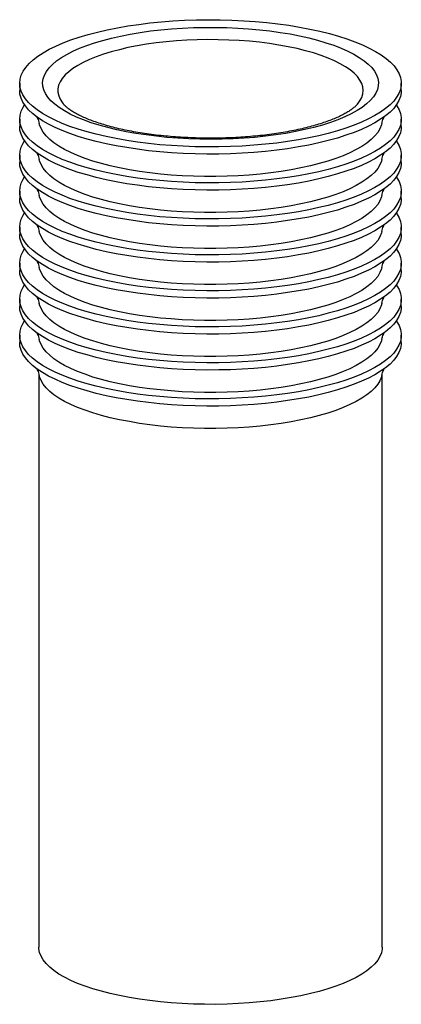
# Paper-space layout '_Dimétrica' of a CAD drawing. Header units: millimetres. Extents: x -25 to 25, y -88 to 41.
import ezdxf

# ---------------------------------------------------------------- set-up
doc = ezdxf.new("R2010")
doc.units = ezdxf.units.MM

psp = doc.layouts.new('_Dimétrica')

# ---------------------------------------------------------------- linework, layer by layer
at = {"color": 7, "linetype": 'Continuous', "lineweight": 25}
for p, q in [((-25, 33), (-25, 32.06)), ((25, 32.06), (25, 33)), ((-25, 28.28), (-25, 27.34)), ((25, 27.34), (25, 28.28)), ((-25, 23.57), (-25, 22.63)), ((25, 22.63), (25, 23.57)), ((-25, 18.86), (-25, 17.91)), ((25, 17.91), (25, 18.86)), ((-25, 14.14), (-25, 13.2)), ((25, 13.2), (25, 14.14)), ((-25, 9.43), (-25, 8.49)), ((25, 8.49), (25, 9.43)), ((-25, 4.71), (-25, 3.77)), ((25, 3.77), (25, 4.71)), ((-25, 0), (-25, -0.94)), ((25, -0.94), (25, 0)), ((-22.5, -5.04), (-22.5, -80.14)), ((22.5, -80.14), (22.5, -5.04))]:
    psp.add_line(p, q, dxfattribs=at)
at = {"color": 7, "linetype": 'Continuous', "lineweight": 25, "flags": 128}
for points in [[(8.84, 40.79), (10.28, 40.6), (11.67, 40.37), (13.02, 40.11), (14.33, 39.83), (15.57, 39.52), (16.76, 39.18), (17.88, 38.82), (18.93, 38.44), (19.91, 38.04), (20.81, 37.62), (21.63, 37.18), (22.37, 36.72), (23.02, 36.25), (23.58, 35.77), (24.05, 35.27), (24.43, 34.77), (24.71, 34.26), (24.9, 33.74), (24.99, 33.23), (24.98, 32.71), (24.88, 32.19), (24.68, 31.68), (24.39, 31.17), (24, 30.67), (23.52, 30.17), (22.95, 29.69), (22.29, 29.22), (21.54, 28.77), (20.71, 28.33), (19.8, 27.91), (18.81, 27.51), (17.75, 27.13), (16.62, 26.77), (15.43, 26.44), (14.18, 26.13), (12.87, 25.85), (11.51, 25.6), (10.11, 25.38), (8.67, 25.18), (7.19, 25.02), (5.69, 24.88), (4.17, 24.78), (2.63, 24.71), (1.07, 24.67), (-0.48, 24.67), (-2.03, 24.69), (-3.58, 24.75), (-5.11, 24.84), (-6.62, 24.96), (-8.11, 25.12), (-9.56, 25.3), (-10.98, 25.51), (-12.35, 25.75), (-13.68, 26.02), (-14.96, 26.32), (-16.17, 26.64), (-17.33, 26.99), (-18.41, 27.36), (-19.43, 27.75), (-20.37, 28.17), (-21.23, 28.6), (-22.01, 29.05), (-22.71, 29.51), (-23.31, 29.99), (-23.83, 30.48), (-24.25, 30.98), (-24.58, 31.48), (-24.82, 31.99), (-24.96, 32.51), (-25, 33.03), (-24.95, 33.55), (-24.8, 34.06), (-24.55, 34.57), (-24.21, 35.08), (-23.77, 35.58), (-23.25, 36.07), (-22.63, 36.54), (-21.92, 37), (-21.13, 37.45), (-20.26, 37.88), (-19.31, 38.29), (-18.29, 38.68), (-17.19, 39.05), (-16.03, 39.39), (-14.81, 39.71), (-13.53, 40.01), (-12.2, 40.27), (-10.81, 40.51), (-9.39, 40.72), (-7.93, 40.9), (-6.44, 41.05), (-4.93, 41.17), (-3.4, 41.25), (-1.85, 41.31), (-0.3, 41.33), (1.26, 41.32), (2.81, 41.28), (4.35, 41.2), (5.87, 41.1), (7.37, 40.96), (8.84, 40.79)], [(7.78, 39.86), (9.12, 39.67), (10.42, 39.46), (11.68, 39.21), (12.89, 38.94), (14.04, 38.64), (15.13, 38.32), (16.15, 37.98), (17.1, 37.61), (17.98, 37.22), (18.78, 36.82), (19.49, 36.4), (20.13, 35.96), (20.67, 35.51), (21.12, 35.05), (21.48, 34.58), (21.75, 34.1), (21.92, 33.62), (22, 33.14), (21.98, 32.65), (21.86, 32.17), (21.65, 31.69), (21.34, 31.22), (20.94, 30.75), (20.45, 30.29), (19.87, 29.85), (19.2, 29.42), (18.45, 29), (17.61, 28.6), (16.7, 28.23), (15.72, 27.87), (14.67, 27.53), (13.55, 27.22), (12.38, 26.94), (11.15, 26.68), (9.87, 26.44), (8.55, 26.24), (7.19, 26.07), (5.8, 25.92), (4.39, 25.81), (2.95, 25.73), (1.51, 25.68), (0.05, 25.67), (-1.4, 25.68), (-2.85, 25.73), (-4.28, 25.81), (-5.7, 25.92), (-7.09, 26.06), (-8.45, 26.23), (-9.78, 26.43), (-11.06, 26.66), (-12.29, 26.92), (-13.47, 27.2), (-14.59, 27.51), (-15.65, 27.84), (-16.64, 28.2), (-17.55, 28.58), (-18.39, 28.97), (-19.15, 29.39), (-19.82, 29.82), (-20.41, 30.26), (-20.91, 30.72), (-21.31, 31.18), (-21.63, 31.65), (-21.85, 32.13), (-21.97, 32.62), (-22, 33.1), (-21.93, 33.59), (-21.76, 34.07), (-21.5, 34.55), (-21.15, 35.02), (-20.7, 35.48), (-20.17, 35.93), (-19.54, 36.37), (-18.83, 36.79), (-18.04, 37.2), (-17.17, 37.58), (-16.22, 37.95), (-15.2, 38.3), (-14.12, 38.62), (-12.97, 38.92), (-11.77, 39.19), (-10.52, 39.44), (-9.22, 39.66), (-7.88, 39.85), (-6.5, 40), (-5.1, 40.13), (-3.67, 40.23), (-2.23, 40.29), (-0.78, 40.33), (0.67, 40.33), (2.13, 40.3), (3.57, 40.23), (5, 40.14), (6.4, 40.01), (7.78, 39.86)], [(19.28, 30.28), (19.58, 30.69), (19.81, 31.15), (19.95, 31.6), (20, 32.06), (19.95, 32.52), (19.81, 32.98), (19.57, 33.43), (19.24, 33.88), (18.81, 34.32), (18.3, 34.75), (17.7, 35.16), (17.01, 35.56), (16.25, 35.94), (15.4, 36.31), (14.49, 36.65), (13.5, 36.97), (12.45, 37.27), (11.34, 37.55), (10.18, 37.79), (8.97, 38.01), (7.71, 38.21), (6.42, 38.37), (5.1, 38.5), (3.75, 38.6), (2.39, 38.67), (1.01, 38.71), (-0.37, 38.72), (-1.75, 38.7), (-3.12, 38.64), (-4.47, 38.55), (-5.81, 38.44), (-7.11, 38.29), (-8.39, 38.11), (-9.62, 37.9), (-10.81, 37.67), (-11.94, 37.4), (-13.02, 37.12), (-14.04, 36.8), (-14.99, 36.47), (-15.86, 36.12), (-16.67, 35.74), (-17.39, 35.35), (-18.03, 34.94), (-18.58, 34.52), (-19.05, 34.09), (-19.42, 33.64), (-19.71, 33.19), (-19.9, 32.74), (-19.99, 32.28), (-19.99, 31.82), (-19.89, 31.36), (-19.7, 30.9), (-19.41, 30.45), (-19.3, 30.3)], [(25, 32.06), (24.98, 31.77), (24.88, 31.25), (24.68, 30.73), (24.39, 30.23), (24, 29.72), (23.52, 29.23), (22.95, 28.75), (22.29, 28.28), (21.54, 27.83), (20.71, 27.39), (19.8, 26.97), (18.81, 26.57), (17.75, 26.19), (16.62, 25.83), (15.43, 25.5), (14.18, 25.19), (12.87, 24.91), (11.51, 24.66), (10.11, 24.43), (8.67, 24.24), (7.19, 24.07), (5.69, 23.94), (4.17, 23.84), (2.63, 23.77), (1.07, 23.73), (-0.48, 23.72), (-2.03, 23.75), (-3.58, 23.81), (-5.11, 23.9), (-6.62, 24.02), (-8.11, 24.17), (-9.56, 24.36), (-10.98, 24.57), (-12.35, 24.81), (-13.68, 25.08), (-14.96, 25.38), (-16.17, 25.7), (-17.33, 26.05), (-18.41, 26.42), (-19.43, 26.81), (-20.37, 27.22), (-21.23, 27.66), (-22.01, 28.1), (-22.71, 28.57), (-23.31, 29.05), (-23.83, 29.53), (-24.25, 30.03), (-24.58, 30.54), (-24.82, 31.05), (-24.96, 31.57), (-25, 32.06)], [(24.35, 30.17), (24.43, 30.05), (24.71, 29.54), (24.9, 29.03), (24.99, 28.51), (24.98, 27.99), (24.88, 27.48), (24.68, 26.96), (24.39, 26.45), (24, 25.95), (23.52, 25.46), (22.95, 24.98), (22.29, 24.51), (21.54, 24.05), (20.71, 23.62), (19.8, 23.2), (18.81, 22.8), (17.75, 22.42), (16.62, 22.06), (15.43, 21.73), (14.18, 21.42), (12.87, 21.14), (11.51, 20.89), (10.11, 20.66), (8.67, 20.47), (7.19, 20.3), (5.69, 20.17), (4.17, 20.07), (2.63, 20), (1.07, 19.96), (-0.48, 19.95), (-2.03, 19.98), (-3.58, 20.04), (-5.11, 20.13), (-6.62, 20.25), (-8.11, 20.4), (-9.56, 20.58), (-10.98, 20.8), (-12.35, 21.04), (-13.68, 21.31), (-14.96, 21.61), (-16.17, 21.93), (-17.33, 22.28), (-18.41, 22.65), (-19.43, 23.04), (-20.37, 23.45), (-21.23, 23.88), (-22.01, 24.33), (-22.71, 24.8), (-23.31, 25.27), (-23.83, 25.76), (-24.25, 26.26), (-24.58, 26.77), (-24.82, 27.28), (-24.96, 27.8), (-25, 28.31), (-24.95, 28.83), (-24.8, 29.35), (-24.55, 29.86), (-24.35, 30.17)], [(25, 27.34), (24.98, 27.05), (24.88, 26.53), (24.68, 26.02), (24.39, 25.51), (24, 25.01), (23.52, 24.52), (22.95, 24.03), (22.29, 23.57), (21.54, 23.11), (20.71, 22.67), (19.8, 22.25), (18.81, 21.85), (17.75, 21.47), (16.62, 21.12), (15.43, 20.78), (14.18, 20.48), (12.87, 20.2), (11.51, 19.94), (10.11, 19.72), (8.67, 19.52), (7.19, 19.36), (5.69, 19.23), (4.17, 19.12), (2.63, 19.05), (1.07, 19.02), (-0.48, 19.01), (-2.03, 19.04), (-3.58, 19.09), (-5.11, 19.18), (-6.62, 19.31), (-8.11, 19.46), (-9.56, 19.64), (-10.98, 19.85), (-12.35, 20.1), (-13.68, 20.37), (-14.96, 20.66), (-16.17, 20.99), (-17.33, 21.33), (-18.41, 21.7), (-19.43, 22.1), (-20.37, 22.51), (-21.23, 22.94), (-22.01, 23.39), (-22.71, 23.85), (-23.31, 24.33), (-23.83, 24.82), (-24.25, 25.32), (-24.58, 25.83), (-24.82, 26.34), (-24.96, 26.85), (-25, 27.34)], [(22.44, 27.75), (22.39, 27.54), (22.19, 27.05), (21.91, 26.57), (21.52, 26.1), (21.05, 25.63), (20.48, 25.18), (19.83, 24.74), (19.09, 24.31), (18.27, 23.91), (17.37, 23.52), (16.4, 23.15), (15.36, 22.8), (14.25, 22.48), (13.08, 22.18), (11.85, 21.91), (10.58, 21.66), (9.26, 21.45), (7.9, 21.26), (6.5, 21.1), (5.08, 20.98), (3.63, 20.88), (2.17, 20.82), (0.7, 20.79), (-0.77, 20.79), (-2.24, 20.82), (-3.7, 20.89), (-5.14, 20.98), (-6.56, 21.11), (-7.95, 21.27), (-9.31, 21.46), (-10.63, 21.67), (-11.91, 21.92), (-13.13, 22.19), (-14.3, 22.49), (-15.4, 22.82), (-16.44, 23.16), (-17.41, 23.53), (-18.31, 23.92), (-19.12, 24.33), (-19.86, 24.76), (-20.51, 25.2), (-21.07, 25.65), (-21.54, 26.12), (-21.92, 26.59), (-22.2, 27.07), (-22.39, 27.56), (-22.44, 27.75)], [(24.35, 25.46), (24.43, 25.34), (24.71, 24.83), (24.9, 24.32), (24.99, 23.8), (24.98, 23.28), (24.88, 22.76), (24.68, 22.25), (24.39, 21.74), (24, 21.24), (23.52, 20.75), (22.95, 20.26), (22.29, 19.79), (21.54, 19.34), (20.71, 18.9), (19.8, 18.48), (18.81, 18.08), (17.75, 17.7), (16.62, 17.35), (15.43, 17.01), (14.18, 16.71), (12.87, 16.43), (11.51, 16.17), (10.11, 15.95), (8.67, 15.75), (7.19, 15.59), (5.69, 15.46), (4.17, 15.35), (2.63, 15.28), (1.07, 15.24), (-0.48, 15.24), (-2.03, 15.26), (-3.58, 15.32), (-5.11, 15.41), (-6.62, 15.53), (-8.11, 15.69), (-9.56, 15.87), (-10.98, 16.08), (-12.35, 16.33), (-13.68, 16.6), (-14.96, 16.89), (-16.17, 17.22), (-17.33, 17.56), (-18.41, 17.93), (-19.43, 18.33), (-20.37, 18.74), (-21.23, 19.17), (-22.01, 19.62), (-22.71, 20.08), (-23.31, 20.56), (-23.83, 21.05), (-24.25, 21.55), (-24.58, 22.05), (-24.82, 22.57), (-24.96, 23.08), (-25, 23.6), (-24.95, 24.12), (-24.8, 24.63), (-24.55, 25.15), (-24.35, 25.46)], [(25, 22.63), (24.98, 22.34), (24.88, 21.82), (24.68, 21.31), (24.39, 20.8), (24, 20.3), (23.52, 19.8), (22.95, 19.32), (22.29, 18.85), (21.54, 18.4), (20.71, 17.96), (19.8, 17.54), (18.81, 17.14), (17.75, 16.76), (16.62, 16.4), (15.43, 16.07), (14.18, 15.76), (12.87, 15.48), (11.51, 15.23), (10.11, 15.01), (8.67, 14.81), (7.19, 14.65), (5.69, 14.51), (4.17, 14.41), (2.63, 14.34), (1.07, 14.3), (-0.48, 14.3), (-2.03, 14.32), (-3.58, 14.38), (-5.11, 14.47), (-6.62, 14.59), (-8.11, 14.74), (-9.56, 14.93), (-10.98, 15.14), (-12.35, 15.38), (-13.68, 15.65), (-14.96, 15.95), (-16.17, 16.27), (-17.33, 16.62), (-18.41, 16.99), (-19.43, 17.38), (-20.37, 17.8), (-21.23, 18.23), (-22.01, 18.68), (-22.71, 19.14), (-23.31, 19.62), (-23.83, 20.11), (-24.25, 20.6), (-24.58, 21.11), (-24.82, 21.62), (-24.96, 22.14), (-25, 22.63)], [(22.44, 23.03), (22.39, 22.82), (22.19, 22.34), (21.91, 21.86), (21.52, 21.38), (21.05, 20.92), (20.48, 20.47), (19.83, 20.03), (19.09, 19.6), (18.27, 19.19), (17.37, 18.8), (16.4, 18.44), (15.36, 18.09), (14.25, 17.77), (13.08, 17.47), (11.85, 17.2), (10.58, 16.95), (9.26, 16.73), (7.9, 16.55), (6.5, 16.39), (5.08, 16.26), (3.63, 16.17), (2.17, 16.11), (0.7, 16.07), (-0.77, 16.07), (-2.24, 16.11), (-3.7, 16.17), (-5.14, 16.27), (-6.56, 16.4), (-7.95, 16.55), (-9.31, 16.74), (-10.63, 16.96), (-11.91, 17.21), (-13.13, 17.48), (-14.3, 17.78), (-15.4, 18.1), (-16.44, 18.45), (-17.41, 18.82), (-18.31, 19.21), (-19.12, 19.62), (-19.86, 20.04), (-20.51, 20.48), (-21.07, 20.94), (-21.54, 21.4), (-21.92, 21.88), (-22.2, 22.36), (-22.39, 22.85), (-22.44, 23.03)], [(24.35, 20.74), (24.43, 20.63), (24.71, 20.12), (24.9, 19.6), (24.99, 19.08), (24.98, 18.57), (24.88, 18.05), (24.68, 17.54), (24.39, 17.03), (24, 16.52), (23.52, 16.03), (22.95, 15.55), (22.29, 15.08), (21.54, 14.63), (20.71, 14.19), (19.8, 13.77), (18.81, 13.37), (17.75, 12.99), (16.62, 12.63), (15.43, 12.3), (14.18, 11.99), (12.87, 11.71), (11.51, 11.46), (10.11, 11.23), (8.67, 11.04), (7.19, 10.88), (5.69, 10.74), (4.17, 10.64), (2.63, 10.57), (1.07, 10.53), (-0.48, 10.52), (-2.03, 10.55), (-3.58, 10.61), (-5.11, 10.7), (-6.62, 10.82), (-8.11, 10.97), (-9.56, 11.16), (-10.98, 11.37), (-12.35, 11.61), (-13.68, 11.88), (-14.96, 12.18), (-16.17, 12.5), (-17.33, 12.85), (-18.41, 13.22), (-19.43, 13.61), (-20.37, 14.02), (-21.23, 14.46), (-22.01, 14.9), (-22.71, 15.37), (-23.31, 15.85), (-23.83, 16.33), (-24.25, 16.83), (-24.58, 17.34), (-24.82, 17.85), (-24.96, 18.37), (-25, 18.89), (-24.95, 19.4), (-24.8, 19.92), (-24.55, 20.43), (-24.35, 20.74)], [(22.44, 18.32), (22.39, 18.11), (22.19, 17.62), (21.91, 17.14), (21.52, 16.67), (21.05, 16.2), (20.48, 15.75), (19.83, 15.31), (19.09, 14.89), (18.27, 14.48), (17.37, 14.09), (16.4, 13.72), (15.36, 13.38), (14.25, 13.05), (13.08, 12.75), (11.85, 12.48), (10.58, 12.24), (9.26, 12.02), (7.9, 11.83), (6.5, 11.68), (5.08, 11.55), (3.63, 11.45), (2.17, 11.39), (0.7, 11.36), (-0.77, 11.36), (-2.24, 11.39), (-3.7, 11.46), (-5.14, 11.55), (-6.56, 11.68), (-7.95, 11.84), (-9.31, 12.03), (-10.63, 12.25), (-11.91, 12.49), (-13.13, 12.77), (-14.3, 13.07), (-15.4, 13.39), (-16.44, 13.74), (-17.41, 14.11), (-18.31, 14.5), (-19.12, 14.9), (-19.86, 15.33), (-20.51, 15.77), (-21.07, 16.22), (-21.54, 16.69), (-21.92, 17.16), (-22.2, 17.64), (-22.39, 18.13), (-22.44, 18.32)], [(25, 17.91), (24.98, 17.62), (24.88, 17.11), (24.68, 16.59), (24.39, 16.08), (24, 15.58), (23.52, 15.09), (22.95, 14.61), (22.29, 14.14), (21.54, 13.68), (20.71, 13.24), (19.8, 12.82), (18.81, 12.42), (17.75, 12.05), (16.62, 11.69), (15.43, 11.36), (14.18, 11.05), (12.87, 10.77), (11.51, 10.52), (10.11, 10.29), (8.67, 10.1), (7.19, 9.93), (5.69, 9.8), (4.17, 9.7), (2.63, 9.63), (1.07, 9.59), (-0.48, 9.58), (-2.03, 9.61), (-3.58, 9.67), (-5.11, 9.76), (-6.62, 9.88), (-8.11, 10.03), (-9.56, 10.21), (-10.98, 10.43), (-12.35, 10.67), (-13.68, 10.94), (-14.96, 11.24), (-16.17, 11.56), (-17.33, 11.91), (-18.41, 12.28), (-19.43, 12.67), (-20.37, 13.08), (-21.23, 13.51), (-22.01, 13.96), (-22.71, 14.43), (-23.31, 14.9), (-23.83, 15.39), (-24.25, 15.89), (-24.58, 16.4), (-24.82, 16.91), (-24.96, 17.43), (-25, 17.91)], [(24.35, 16.03), (24.43, 15.91), (24.71, 15.4), (24.9, 14.89), (24.99, 14.37), (24.98, 13.85), (24.88, 13.34), (24.68, 12.82), (24.39, 12.31), (24, 11.81), (23.52, 11.32), (22.95, 10.84), (22.29, 10.37), (21.54, 9.91), (20.71, 9.47), (19.8, 9.05), (18.81, 8.65), (17.75, 8.27), (16.62, 7.92), (15.43, 7.58), (14.18, 7.28), (12.87, 7), (11.51, 6.74), (10.11, 6.52), (8.67, 6.33), (7.19, 6.16), (5.69, 6.03), (4.17, 5.93), (2.63, 5.85), (1.07, 5.82), (-0.48, 5.81), (-2.03, 5.84), (-3.58, 5.89), (-5.11, 5.98), (-6.62, 6.11), (-8.11, 6.26), (-9.56, 6.44), (-10.98, 6.66), (-12.35, 6.9), (-13.68, 7.17), (-14.96, 7.46), (-16.17, 7.79), (-17.33, 8.13), (-18.41, 8.51), (-19.43, 8.9), (-20.37, 9.31), (-21.23, 9.74), (-22.01, 10.19), (-22.71, 10.65), (-23.31, 11.13), (-23.83, 11.62), (-24.25, 12.12), (-24.58, 12.63), (-24.82, 13.14), (-24.96, 13.65), (-25, 14.17), (-24.95, 14.69), (-24.8, 15.21), (-24.55, 15.72), (-24.35, 16.03)], [(25, 13.2), (24.98, 12.91), (24.88, 12.39), (24.68, 11.88), (24.39, 11.37), (24, 10.87), (23.52, 10.37), (22.95, 9.89), (22.29, 9.42), (21.54, 8.97), (20.71, 8.53), (19.8, 8.11), (18.81, 7.71), (17.75, 7.33), (16.62, 6.97), (15.43, 6.64), (14.18, 6.34), (12.87, 6.05), (11.51, 5.8), (10.11, 5.58), (8.67, 5.38), (7.19, 5.22), (5.69, 5.08), (4.17, 4.98), (2.63, 4.91), (1.07, 4.87), (-0.48, 4.87), (-2.03, 4.89), (-3.58, 4.95), (-5.11, 5.04), (-6.62, 5.16), (-8.11, 5.32), (-9.56, 5.5), (-10.98, 5.71), (-12.35, 5.95), (-13.68, 6.22), (-14.96, 6.52), (-16.17, 6.84), (-17.33, 7.19), (-18.41, 7.56), (-19.43, 7.96), (-20.37, 8.37), (-21.23, 8.8), (-22.01, 9.25), (-22.71, 9.71), (-23.31, 10.19), (-23.83, 10.68), (-24.25, 11.18), (-24.58, 11.68), (-24.82, 12.2), (-24.96, 12.71), (-25, 13.2)], [(22.44, 13.6), (22.39, 13.4), (22.19, 12.91), (21.91, 12.43), (21.52, 11.96), (21.05, 11.49), (20.48, 11.04), (19.83, 10.6), (19.09, 10.17), (18.27, 9.77), (17.37, 9.38), (16.4, 9.01), (15.36, 8.66), (14.25, 8.34), (13.08, 8.04), (11.85, 7.77), (10.58, 7.52), (9.26, 7.31), (7.9, 7.12), (6.5, 6.96), (5.08, 6.84), (3.63, 6.74), (2.17, 6.68), (0.7, 6.65), (-0.77, 6.65), (-2.24, 6.68), (-3.7, 6.74), (-5.14, 6.84), (-6.56, 6.97), (-7.95, 7.13), (-9.31, 7.31), (-10.63, 7.53), (-11.91, 7.78), (-13.13, 8.05), (-14.3, 8.35), (-15.4, 8.68), (-16.44, 9.02), (-17.41, 9.39), (-18.31, 9.78), (-19.12, 10.19), (-19.86, 10.62), (-20.51, 11.06), (-21.07, 11.51), (-21.54, 11.98), (-21.92, 12.45), (-22.2, 12.93), (-22.39, 13.42), (-22.44, 13.6)], [(24.35, 11.31), (24.43, 11.2), (24.71, 10.69), (24.9, 10.17), (24.99, 9.66), (24.98, 9.14), (24.88, 8.62), (24.68, 8.11), (24.39, 7.6), (24, 7.1), (23.52, 6.6), (22.95, 6.12), (22.29, 5.65), (21.54, 5.2), (20.71, 4.76), (19.8, 4.34), (18.81, 3.94), (17.75, 3.56), (16.62, 3.2), (15.43, 2.87), (14.18, 2.56), (12.87, 2.28), (11.51, 2.03), (10.11, 1.81), (8.67, 1.61), (7.19, 1.45), (5.69, 1.31), (4.17, 1.21), (2.63, 1.14), (1.07, 1.1), (-0.48, 1.1), (-2.03, 1.12), (-3.58, 1.18), (-5.11, 1.27), (-6.62, 1.39), (-8.11, 1.55), (-9.56, 1.73), (-10.98, 1.94), (-12.35, 2.18), (-13.68, 2.45), (-14.96, 2.75), (-16.17, 3.07), (-17.33, 3.42), (-18.41, 3.79), (-19.43, 4.18), (-20.37, 4.6), (-21.23, 5.03), (-22.01, 5.48), (-22.71, 5.94), (-23.31, 6.42), (-23.83, 6.91), (-24.25, 7.41), (-24.58, 7.91), (-24.82, 8.42), (-24.96, 8.94), (-25, 9.46), (-24.95, 9.98), (-24.8, 10.49), (-24.55, 11), (-24.35, 11.31)], [(25, 8.49), (24.98, 8.2), (24.88, 7.68), (24.68, 7.16), (24.39, 6.66), (24, 6.15), (23.52, 5.66), (22.95, 5.18), (22.29, 4.71), (21.54, 4.25), (20.71, 3.82), (19.8, 3.4), (18.81, 3), (17.75, 2.62), (16.62, 2.26), (15.43, 1.93), (14.18, 1.62), (12.87, 1.34), (11.51, 1.09), (10.11, 0.86), (8.67, 0.67), (7.19, 0.5), (5.69, 0.37), (4.17, 0.27), (2.63, 0.2), (1.07, 0.16), (-0.48, 0.15), (-2.03, 0.18), (-3.58, 0.24), (-5.11, 0.33), (-6.62, 0.45), (-8.11, 0.6), (-9.56, 0.79), (-10.98, 1), (-12.35, 1.24), (-13.68, 1.51), (-14.96, 1.81), (-16.17, 2.13), (-17.33, 2.48), (-18.41, 2.85), (-19.43, 3.24), (-20.37, 3.65), (-21.23, 4.09), (-22.01, 4.53), (-22.71, 5), (-23.31, 5.47), (-23.83, 5.96), (-24.25, 6.46), (-24.58, 6.97), (-24.82, 7.48), (-24.96, 8), (-25, 8.49)], [(22.44, 8.89), (22.39, 8.68), (22.19, 8.2), (21.91, 7.71), (21.52, 7.24), (21.05, 6.78), (20.48, 6.32), (19.83, 5.88), (19.09, 5.46), (18.27, 5.05), (17.37, 4.66), (16.4, 4.29), (15.36, 3.95), (14.25, 3.62), (13.08, 3.33), (11.85, 3.05), (10.58, 2.81), (9.26, 2.59), (7.9, 2.41), (6.5, 2.25), (5.08, 2.12), (3.63, 2.03), (2.17, 1.96), (0.7, 1.93), (-0.77, 1.93), (-2.24, 1.97), (-3.7, 2.03), (-5.14, 2.13), (-6.56, 2.25), (-7.95, 2.41), (-9.31, 2.6), (-10.63, 2.82), (-11.91, 3.06), (-13.13, 3.34), (-14.3, 3.64), (-15.4, 3.96), (-16.44, 4.31), (-17.41, 4.68), (-18.31, 5.07), (-19.12, 5.48), (-19.86, 5.9), (-20.51, 6.34), (-21.07, 6.8), (-21.54, 7.26), (-21.92, 7.74), (-22.2, 8.22), (-22.39, 8.7), (-22.44, 8.89)], [(24.35, 6.6), (24.43, 6.48), (24.71, 5.97), (24.9, 5.46), (24.99, 4.94), (24.98, 4.42), (24.88, 3.91), (24.68, 3.39), (24.39, 2.88), (24, 2.38), (23.52, 1.89), (22.95, 1.41), (22.29, 0.94), (21.54, 0.48), (20.71, 0.05), (19.8, -0.37), (18.81, -0.78), (17.75, -1.15), (16.62, -1.51), (15.43, -1.84), (14.18, -2.15), (12.87, -2.43), (11.51, -2.68), (10.11, -2.91), (8.67, -3.1), (7.19, -3.27), (5.69, -3.4), (4.17, -3.5), (2.63, -3.57), (1.07, -3.61), (-0.48, -3.62), (-2.03, -3.59), (-3.58, -3.53), (-5.11, -3.44), (-6.62, -3.32), (-8.11, -3.17), (-9.56, -2.99), (-10.98, -2.77), (-12.35, -2.53), (-13.68, -2.26), (-14.96, -1.96), (-16.17, -1.64), (-17.33, -1.29), (-18.41, -0.92), (-19.43, -0.53), (-20.37, -0.12), (-21.23, 0.31), (-22.01, 0.76), (-22.71, 1.23), (-23.31, 1.7), (-23.83, 2.19), (-24.25, 2.69), (-24.58, 3.2), (-24.82, 3.71), (-24.96, 4.23), (-25, 4.74), (-24.95, 5.26), (-24.8, 5.78), (-24.55, 6.29), (-24.35, 6.6)], [(22.44, 4.18), (22.39, 3.97), (22.19, 3.48), (21.91, 3), (21.52, 2.53), (21.05, 2.06), (20.48, 1.61), (19.83, 1.17), (19.09, 0.74), (18.27, 0.34), (17.37, -0.05), (16.4, -0.42), (15.36, -0.77), (14.25, -1.09), (13.08, -1.39), (11.85, -1.66), (10.58, -1.91), (9.26, -2.12), (7.9, -2.31), (6.5, -2.47), (5.08, -2.59), (3.63, -2.69), (2.17, -2.75), (0.7, -2.78), (-0.77, -2.78), (-2.24, -2.75), (-3.7, -2.68), (-5.14, -2.59), (-6.56, -2.46), (-7.95, -2.3), (-9.31, -2.11), (-10.63, -1.9), (-11.91, -1.65), (-13.13, -1.38), (-14.3, -1.08), (-15.4, -0.75), (-16.44, -0.41), (-17.41, -0.04), (-18.31, 0.35), (-19.12, 0.76), (-19.86, 1.19), (-20.51, 1.63), (-21.07, 2.08), (-21.54, 2.55), (-21.92, 3.02), (-22.2, 3.5), (-22.39, 3.99), (-22.44, 4.18)], [(25, 3.77), (24.98, 3.48), (24.88, 2.96), (24.68, 2.45), (24.39, 1.94), (24, 1.44), (23.52, 0.95), (22.95, 0.46), (22.29, 0), (21.54, -0.46), (20.71, -0.9), (19.8, -1.32), (18.81, -1.72), (17.75, -2.1), (16.62, -2.45), (15.43, -2.79), (14.18, -3.09), (12.87, -3.37), (11.51, -3.63), (10.11, -3.85), (8.67, -4.05), (7.19, -4.21), (5.69, -4.34), (4.17, -4.45), (2.63, -4.52), (1.07, -4.55), (-0.48, -4.56), (-2.03, -4.53), (-3.58, -4.48), (-5.11, -4.39), (-6.62, -4.26), (-8.11, -4.11), (-9.56, -3.93), (-10.98, -3.72), (-12.35, -3.47), (-13.68, -3.2), (-14.96, -2.91), (-16.17, -2.58), (-17.33, -2.24), (-18.41, -1.87), (-19.43, -1.47), (-20.37, -1.06), (-21.23, -0.63), (-22.01, -0.18), (-22.71, 0.28), (-23.31, 0.76), (-23.83, 1.25), (-24.25, 1.75), (-24.58, 2.25), (-24.82, 2.77), (-24.96, 3.28), (-25, 3.77)], [(24.35, 1.89), (24.43, 1.77), (24.71, 1.26), (24.9, 0.75), (24.99, 0.23), (24.98, -0.29), (24.88, -0.81), (24.68, -1.32), (24.39, -1.83), (24, -2.33), (23.52, -2.82), (22.95, -3.31), (22.29, -3.78), (21.54, -4.23), (20.71, -4.67), (19.8, -5.09), (18.81, -5.49), (17.75, -5.87), (16.62, -6.22), (15.43, -6.56), (14.18, -6.86), (12.87, -7.14), (11.51, -7.4), (10.11, -7.62), (8.67, -7.82), (7.19, -7.98), (5.69, -8.11), (4.17, -8.22), (2.63, -8.29), (1.07, -8.33), (-0.48, -8.33), (-2.03, -8.31), (-3.58, -8.25), (-5.11, -8.16), (-6.62, -8.04), (-8.11, -7.88), (-9.56, -7.7), (-10.98, -7.49), (-12.35, -7.24), (-13.68, -6.97), (-14.96, -6.68), (-16.17, -6.35), (-17.33, -6.01), (-18.41, -5.64), (-19.43, -5.24), (-20.37, -4.83), (-21.23, -4.4), (-22.01, -3.95), (-22.71, -3.49), (-23.31, -3.01), (-23.83, -2.52), (-24.25, -2.02), (-24.58, -1.52), (-24.82, -1), (-24.96, -0.49), (-25, 0.03), (-24.95, 0.55), (-24.8, 1.06), (-24.55, 1.58), (-24.35, 1.89)], [(25, -0.94), (24.98, -1.23), (24.88, -1.75), (24.68, -2.26), (24.39, -2.77), (24, -3.27), (23.52, -3.77), (22.95, -4.25), (22.29, -4.72), (21.54, -5.17), (20.71, -5.61), (19.8, -6.03), (18.81, -6.43), (17.75, -6.81), (16.62, -7.17), (15.43, -7.5), (14.18, -7.81), (12.87, -8.09), (11.51, -8.34), (10.11, -8.56), (8.67, -8.76), (7.19, -8.92), (5.69, -9.06), (4.17, -9.16), (2.63, -9.23), (1.07, -9.27), (-0.48, -9.27), (-2.03, -9.25), (-3.58, -9.19), (-5.11, -9.1), (-6.62, -8.98), (-8.11, -8.83), (-9.56, -8.64), (-10.98, -8.43), (-12.35, -8.19), (-13.68, -7.92), (-14.96, -7.62), (-16.17, -7.3), (-17.33, -6.95), (-18.41, -6.58), (-19.43, -6.19), (-20.37, -5.77), (-21.23, -5.34), (-22.01, -4.89), (-22.71, -4.43), (-23.31, -3.95), (-23.83, -3.46), (-24.25, -2.97), (-24.58, -2.46), (-24.82, -1.95), (-24.96, -1.43), (-25, -0.94)], [(22.44, -0.54), (22.39, -0.75), (22.19, -1.23), (21.91, -1.71), (21.52, -2.19), (21.05, -2.65), (20.48, -3.1), (19.83, -3.54), (19.09, -3.97), (18.27, -4.38), (17.37, -4.77), (16.4, -5.13), (15.36, -5.48), (14.25, -5.8), (13.08, -6.1), (11.85, -6.37), (10.58, -6.62), (9.26, -6.84), (7.9, -7.02), (6.5, -7.18), (5.08, -7.31), (3.63, -7.4), (2.17, -7.46), (0.7, -7.5), (-0.77, -7.5), (-2.24, -7.46), (-3.7, -7.4), (-5.14, -7.3), (-6.56, -7.17), (-7.95, -7.02), (-9.31, -6.83), (-10.63, -6.61), (-11.91, -6.36), (-13.13, -6.09), (-14.3, -5.79), (-15.4, -5.47), (-16.44, -5.12), (-17.41, -4.75), (-18.31, -4.36), (-19.12, -3.95), (-19.86, -3.53), (-20.51, -3.09), (-21.07, -2.63), (-21.54, -2.17), (-21.92, -1.69), (-22.2, -1.21), (-22.39, -0.72), (-22.44, -0.54)], [(22.41, -5.39), (22.39, -5.46), (22.19, -5.95), (21.91, -6.43), (21.52, -6.9), (21.05, -7.37), (20.48, -7.82), (19.83, -8.26), (19.09, -8.68), (18.27, -9.09), (17.37, -9.48), (16.4, -9.85), (15.36, -10.2), (14.25, -10.52), (13.08, -10.82), (11.85, -11.09), (10.58, -11.33), (9.26, -11.55), (7.9, -11.74), (6.5, -11.89), (5.08, -12.02), (3.63, -12.12), (2.17, -12.18), (0.7, -12.21), (-0.77, -12.21), (-2.24, -12.18), (-3.7, -12.11), (-5.14, -12.02), (-6.56, -11.89), (-7.95, -11.73), (-9.31, -11.54), (-10.63, -11.32), (-11.91, -11.08), (-13.13, -10.8), (-14.3, -10.5), (-15.4, -10.18), (-16.44, -9.83), (-17.41, -9.46), (-18.31, -9.07), (-19.12, -8.67), (-19.86, -8.24), (-20.51, -7.8), (-21.07, -7.35), (-21.54, -6.88), (-21.92, -6.41), (-22.2, -5.93), (-22.39, -5.44), (-22.45, -5.21)], [(22.44, -5.25), (22.39, -5.46), (22.19, -5.95), (21.91, -6.43), (21.52, -6.9), (21.05, -7.37), (20.48, -7.82), (19.83, -8.26), (19.09, -8.68), (18.27, -9.09), (17.37, -9.48), (16.4, -9.85), (15.36, -10.2), (14.25, -10.52), (13.08, -10.82), (11.85, -11.09), (10.58, -11.33), (9.26, -11.55), (7.9, -11.74), (6.5, -11.89), (5.08, -12.02), (3.63, -12.12), (2.17, -12.18), (0.7, -12.21), (-0.77, -12.21), (-2.24, -12.18), (-3.7, -12.11), (-5.14, -12.02), (-6.56, -11.89), (-7.95, -11.73), (-9.31, -11.54), (-10.63, -11.32), (-11.91, -11.08), (-13.13, -10.8), (-14.3, -10.5), (-15.4, -10.18), (-16.44, -9.83), (-17.41, -9.46), (-18.31, -9.07), (-19.12, -8.67), (-19.86, -8.24), (-20.51, -7.8), (-21.07, -7.35), (-21.54, -6.88), (-21.92, -6.41), (-22.2, -5.93), (-22.39, -5.44), (-22.44, -5.25)], [(22.5, -80.14), (22.49, -80.39), (22.39, -80.88), (22.19, -81.37), (21.91, -81.85), (21.52, -82.33), (21.05, -82.79), (20.48, -83.24), (19.83, -83.68), (19.09, -84.11), (18.27, -84.52), (17.37, -84.9), (16.4, -85.27), (15.36, -85.62), (14.25, -85.94), (13.08, -86.24), (11.85, -86.51), (10.58, -86.76), (9.26, -86.97), (7.9, -87.16), (6.5, -87.32), (5.08, -87.45), (3.63, -87.54), (2.17, -87.6), (0.7, -87.64), (-0.77, -87.63), (-2.24, -87.6), (-3.7, -87.54), (-5.14, -87.44), (-6.56, -87.31), (-7.95, -87.15), (-9.31, -86.97), (-10.63, -86.75), (-11.91, -86.5), (-13.13, -86.23), (-14.3, -85.93), (-15.4, -85.61), (-16.44, -85.26), (-17.41, -84.89), (-18.31, -84.5), (-19.12, -84.09), (-19.86, -83.67), (-20.51, -83.22), (-21.07, -82.77), (-21.54, -82.31), (-21.92, -81.83), (-22.2, -81.35), (-22.39, -80.86), (-22.49, -80.37), (-22.5, -80.14)]]:
    psp.add_lwpolyline(points, dxfattribs=at)
at = {"color": 7, "linetype": 'Continuous', "lineweight": 25}
for points, knots in [([(19.27, 30.28), (19.26, 30.26), (19.2, 30.18), (19.02, 30), (18.72, 29.75), (18.34, 29.47), (17.89, 29.18), (17.35, 28.88), (16.73, 28.58), (16.03, 28.28), (15.25, 27.99), (14.4, 27.7), (13.49, 27.43), (12.51, 27.17), (11.47, 26.93), (10.37, 26.71), (9.23, 26.51), (8.04, 26.33), (6.82, 26.18), (5.56, 26.05), (4.28, 25.95), (2.98, 25.87), (1.66, 25.83), (0.34, 25.8), (-0.98, 25.81), (-2.3, 25.85), (-3.62, 25.91), (-4.91, 26), (-6.18, 26.11), (-7.43, 26.25), (-8.64, 26.42), (-9.81, 26.61), (-10.93, 26.82), (-12.01, 27.05), (-13.03, 27.31), (-13.98, 27.58), (-14.88, 27.86), (-15.7, 28.15), (-16.44, 28.46), (-17.11, 28.76), (-17.69, 29.07), (-18.19, 29.37), (-18.6, 29.66), (-18.93, 29.92), (-19.16, 30.14), (-19.25, 30.25), (-19.28, 30.29)], [0, 0, 0, 0, 0.006827, 0.02821, 0.049505, 0.070905, 0.092563, 0.114536, 0.136834, 0.159442, 0.182333, 0.205473, 0.228829, 0.252369, 0.276066, 0.299893, 0.32383, 0.347857, 0.371958, 0.396118, 0.420327, 0.444571, 0.468842, 0.493131, 0.517428, 0.541724, 0.56601, 0.590276, 0.614514, 0.638714, 0.662865, 0.686954, 0.710969, 0.734892, 0.758706, 0.782389, 0.805916, 0.82926, 0.852389, 0.87527, 0.897869, 0.920157, 0.942117, 0.963758, 0.985135, 1, 1, 1, 1]), ([(-22.82, 28.67), (-22.8, 28.64), (-22.76, 28.58), (-22.65, 28.38), (-22.53, 28.1), (-22.47, 27.86), (-22.44, 27.74)], [0, 0, 0, 0, 0.214921, 0.473416, 0.741503, 1, 1, 1, 1]), ([(22.44, 27.74), (22.47, 27.87), (22.53, 28.11), (22.65, 28.39), (22.76, 28.59), (22.8, 28.65), (22.82, 28.68)], [0, 0, 0, 0, 0.265429, 0.523764, 0.79148, 1, 1, 1, 1]), ([(-22.82, 23.96), (-22.8, 23.93), (-22.76, 23.87), (-22.65, 23.67), (-22.53, 23.39), (-22.47, 23.15), (-22.44, 23.03)], [0, 0, 0, 0, 0.214921, 0.473416, 0.741503, 1, 1, 1, 1]), ([(22.44, 23.03), (22.47, 23.15), (22.53, 23.39), (22.65, 23.68), (22.76, 23.87), (22.8, 23.94), (22.82, 23.96)], [0, 0, 0, 0, 0.265429, 0.523764, 0.79148, 1, 1, 1, 1]), ([(-22.82, 19.25), (-22.8, 19.22), (-22.76, 19.15), (-22.65, 18.95), (-22.53, 18.67), (-22.47, 18.43), (-22.44, 18.31)], [0, 0, 0, 0, 0.214921, 0.473416, 0.741503, 1, 1, 1, 1]), ([(22.44, 18.31), (22.47, 18.44), (22.53, 18.68), (22.65, 18.96), (22.76, 19.16), (22.8, 19.22), (22.82, 19.25)], [0, 0, 0, 0, 0.265429, 0.523764, 0.79148, 1, 1, 1, 1]), ([(-22.82, 14.53), (-22.8, 14.5), (-22.76, 14.44), (-22.65, 14.24), (-22.53, 13.96), (-22.47, 13.72), (-22.44, 13.6)], [0, 0, 0, 0, 0.214921, 0.473416, 0.741503, 1, 1, 1, 1]), ([(22.44, 13.6), (22.47, 13.72), (22.53, 13.97), (22.65, 14.25), (22.76, 14.45), (22.8, 14.51), (22.82, 14.54)], [0, 0, 0, 0, 0.265429, 0.523764, 0.79148, 1, 1, 1, 1]), ([(-22.82, 9.82), (-22.8, 9.79), (-22.76, 9.72), (-22.65, 9.52), (-22.53, 9.25), (-22.47, 9), (-22.44, 8.88)], [0, 0, 0, 0, 0.214921, 0.473416, 0.741503, 1, 1, 1, 1]), ([(22.44, 8.89), (22.47, 9.01), (22.53, 9.25), (22.65, 9.53), (22.76, 9.73), (22.8, 9.79), (22.82, 9.82)], [0, 0, 0, 0, 0.265429, 0.523764, 0.79148, 1, 1, 1, 1]), ([(-22.82, 5.1), (-22.8, 5.07), (-22.76, 5.01), (-22.65, 4.81), (-22.53, 4.53), (-22.47, 4.29), (-22.44, 4.17)], [0, 0, 0, 0, 0.214921, 0.473416, 0.741503, 1, 1, 1, 1]), ([(22.44, 4.17), (22.47, 4.3), (22.53, 4.54), (22.65, 4.82), (22.76, 5.02), (22.8, 5.08), (22.82, 5.11)], [0, 0, 0, 0, 0.265429, 0.523764, 0.79148, 1, 1, 1, 1]), ([(-22.82, 0.39), (-22.8, 0.36), (-22.76, 0.3), (-22.65, 0.1), (-22.53, -0.18), (-22.47, -0.42), (-22.44, -0.54)], [0, 0, 0, 0, 0.214921, 0.473416, 0.741503, 1, 1, 1, 1]), ([(22.44, -0.54), (22.47, -0.42), (22.53, -0.18), (22.65, 0.11), (22.76, 0.3), (22.8, 0.37), (22.82, 0.39)], [0, 0, 0, 0, 0.265429, 0.523764, 0.79148, 1, 1, 1, 1]), ([(-22.82, -4.32), (-22.8, -4.35), (-22.76, -4.42), (-22.65, -4.62), (-22.53, -4.9), (-22.47, -5.14), (-22.44, -5.26)], [0, 0, 0, 0, 0.214921, 0.473416, 0.741503, 1, 1, 1, 1]), ([(22.44, -5.26), (22.47, -5.13), (22.53, -4.89), (22.65, -4.61), (22.76, -4.41), (22.8, -4.35), (22.82, -4.32)], [0, 0, 0, 0, 0.265429, 0.523764, 0.79148, 1, 1, 1, 1])]:
    psp.add_open_spline(points, degree=3, knots=knots, dxfattribs=at)

doc.saveas('drawing.dxf')
